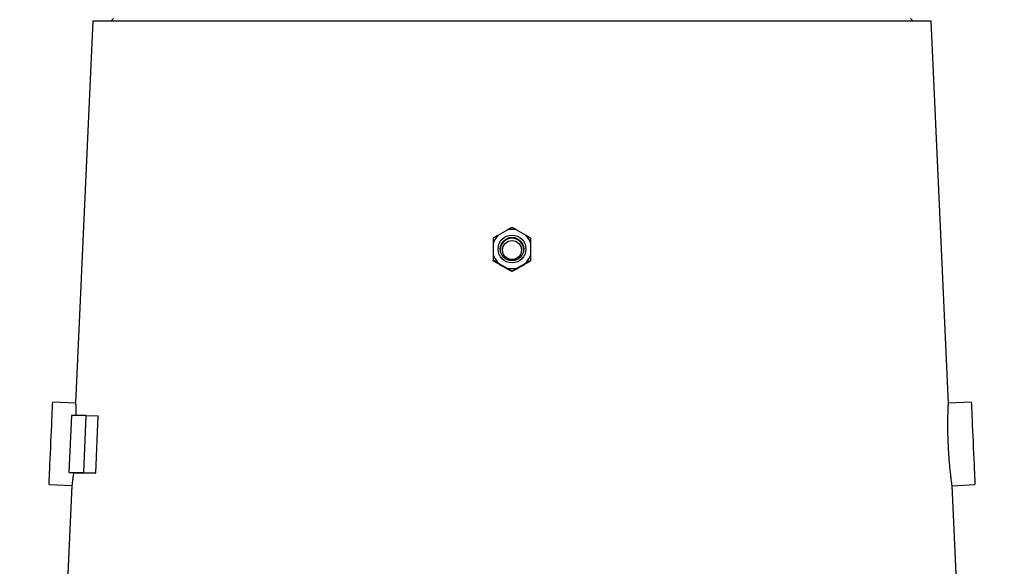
# Model space of a CAD drawing. Header units: millimetres. Extents: x 1803 to 4040, y 1425 to 4760.
# Tile 14 of 16: x 3082 to 3943, y 3394 to 3871. Entities that reach past the tile are written whole.
import ezdxf

# ---------------------------------------------------------------- set-up
doc = ezdxf.new("R2010")
doc.units = ezdxf.units.MM
doc.header["$LTSCALE"] = 2

msp = doc.modelspace()

# ---------------------------------------------------------------- linework, layer by layer
at = {"color": 7, "linetype": 'Continuous', "lineweight": 25}
for p, q in [((3146.26, 3870.44), (3131.29, 3536.7)), ((3146.26, 3870.44), (3512.49, 3870.44)), ((3164.49, 3872.44), (3162.49, 3870.44)), ((3512.49, 3870.44), (3878.71, 3870.44)), ((3862.49, 3870.44), (3860.49, 3872.44)), ((3893.68, 3536.65), (3878.71, 3870.44)), ((3508.31, 3687.9), (3500.22, 3683.23)), ((3524.76, 3683.23), (3516.67, 3687.9)), ((3496.04, 3676), (3496.04, 3666.67)), ((3528.94, 3666.67), (3528.94, 3676)), ((3496.04, 3661.1), (3496.04, 3661.7)), ((3500.22, 3659.43), (3508.31, 3654.77)), ((3516.67, 3654.77), (3524.76, 3659.43)), ((3528.94, 3661.1), (3528.94, 3661.7)), ((3512.49, 3651.61), (3512.49, 3652.21)), ((3131.3, 3536.77), (3111.32, 3537.67)), ((3913.66, 3537.67), (3893.67, 3536.77)), ((3127.69, 3526.2), (3125.52, 3476.25)), ((3140.63, 3526.2), (3127.69, 3526.2)), ((3138.46, 3476.25), (3140.63, 3526.2)), ((3140.63, 3526.2), (3151.07, 3525.71)), ((3148.9, 3475.76), (3151.07, 3525.71)), ((3125.52, 3476.25), (3138.46, 3476.25)), ((3125.52, 3476.25), (3135.96, 3475.76)), ((3138.46, 3476.25), (3148.9, 3475.76)), ((3128.07, 3464.91), (3082.47, 2448.44)), ((3108.09, 3465.74), (3128.07, 3464.85)), ((3896.9, 3464.84), (3916.88, 3465.74)), ((3942.5, 2448.44), (3896.9, 3464.94))]:
    msp.add_line(p, q, dxfattribs=at)
at = {"color": 7, "linetype": 'Continuous', "lineweight": 25, "flags": 128}
for points in [[(3108.09, 3465.74), (3108.09, 3465.83), (3108.12, 3466.53), (3108.19, 3467.91), (3108.28, 3469.95), (3108.4, 3472.61), (3108.54, 3475.84), (3108.71, 3479.56), (3108.9, 3483.72), (3109.1, 3488.23), (3109.31, 3493.01), (3109.53, 3497.95), (3109.76, 3502.96), (3109.98, 3507.95), (3110.2, 3512.82), (3110.41, 3517.47), (3110.6, 3521.82), (3110.78, 3525.77), (3110.94, 3529.26), (3111.07, 3532.2), (3111.18, 3534.56), (3111.25, 3536.28), (3111.3, 3537.32), (3111.32, 3537.67)], [(3913.66, 3537.67), (3913.67, 3537.32), (3913.72, 3536.28), (3913.8, 3534.56), (3913.9, 3532.2), (3914.03, 3529.26), (3914.19, 3525.77), (3914.37, 3521.82), (3914.56, 3517.47), (3914.77, 3512.82), (3914.99, 3507.95), (3915.21, 3502.96), (3915.44, 3497.95), (3915.66, 3493.01), (3915.87, 3488.23), (3916.08, 3483.72), (3916.26, 3479.56), (3916.43, 3475.84), (3916.58, 3472.61), (3916.69, 3469.95), (3916.79, 3467.91), (3916.85, 3466.53), (3916.88, 3465.83), (3916.88, 3465.74)]]:
    msp.add_lwpolyline(points, dxfattribs=at)
at = {"color": 7, "linetype": 'Continuous', "lineweight": 25}
for centre, radius in [((3512.49, 3671.34), 12.1), ((3512.48, 3671.29), 10.2), ((3512.49, 3670.43), 8.3)]:
    msp.add_circle(centre, radius, dxfattribs=at)
for centre, radius, start, end in [((3512.46, 3671.33), 17.08, 135.81627, 164.13362), ((3512.49, 3671.3), 17.12, 75.86096, 104.13904), ((3512.51, 3671.33), 17.08, 15.86638, 44.18373), ((3512.48, 3670.48), 10.19, 89.97033, 177.72783), ((3512.49, 3670.48), 10.19, 2.27217, 90.02967), ((3512.46, 3671.34), 17.08, 195.86624, 224.18346), ((3512.51, 3671.34), 17.08, 315.81654, 344.13376), ((3512.49, 3671.37), 17.12, 255.86238, 284.13762)]:
    msp.add_arc(centre, radius, start, end, dxfattribs=at)
for centre, major_axis, ratio, start_param, end_param in [((3522.26, 3628.92), (376.98, -218.2), 0.033606, 1.625971, 1.649195), ((3502.71, 3628.92), (376.98, 218.2), 0.033606, 1.492397, 1.515621), ((3513.23, 3458.54), (384.7, -16.67), 0.011589, 2.815264, 2.945328)]:
    msp.add_ellipse(centre, major_axis=major_axis, ratio=ratio, start_param=start_param, end_param=end_param, dxfattribs=at)
for points, knots in [([(3512.49, 3690.16), (3511.59, 3689.68), (3510.28, 3688.99), (3508.78, 3688.16), (3508.31, 3687.9)], [0, 0, 0, 0, 0.684044, 1, 1, 1, 1]), ([(3516.67, 3687.9), (3515.66, 3688.45), (3514.19, 3689.26), (3512.9, 3689.94), (3512.49, 3690.16)], [0, 0, 0, 0, 0.680178, 1, 1, 1, 1]), ([(3500.22, 3683.23), (3500.18, 3683.21), (3498.65, 3682.29), (3497.33, 3681.47), (3496.04, 3680.67)], [0, 0, 0, 0, 0.027206, 1, 1, 1, 1]), ([(3528.94, 3680.67), (3528.34, 3681.05), (3527.04, 3681.85), (3525.55, 3682.75), (3524.76, 3683.23)], [0, 0, 0, 0, 0.463829, 1, 1, 1, 1]), ([(3496.04, 3680.67), (3496.04, 3679.94), (3496.04, 3678.5), (3496.04, 3676.83), (3496.04, 3676)], [0, 0, 0, 0, 0.506697, 1, 1, 1, 1]), ([(3528.94, 3676), (3528.94, 3677.42), (3528.94, 3679.06), (3528.94, 3680.48), (3528.94, 3680.67)], [0, 0, 0, 0, 0.865197, 1, 1, 1, 1]), ([(3496.04, 3666.67), (3496.04, 3665.05), (3496.04, 3663.32), (3496.04, 3661.79), (3496.04, 3661.7)], [0, 0, 0, 0, 0.937367, 1, 1, 1, 1]), ([(3528.94, 3661.7), (3528.94, 3662.73), (3528.94, 3664.29), (3528.94, 3666.06), (3528.94, 3666.67)], [0, 0, 0, 0, 0.6579806, 1, 1, 1, 1]), ([(3496.04, 3661.7), (3496.65, 3661.37), (3497.95, 3660.68), (3499.43, 3659.86), (3500.22, 3659.43)], [0, 0, 0, 0, 0.473792, 1, 1, 1, 1]), ([(3500.05, 3658.64), (3499.31, 3659.08), (3498.62, 3659.51), (3497.29, 3660.32), (3496.65, 3660.71), (3496.04, 3661.1)], [0, 0, 0, 0, 0.5, 0.5, 1, 1, 1, 1]), ([(3524.76, 3659.43), (3524.79, 3659.45), (3526.31, 3660.29), (3527.64, 3661.01), (3528.94, 3661.7)], [0, 0, 0, 0, 0.023574, 1, 1, 1, 1]), ([(3528.94, 3661.1), (3528.32, 3660.71), (3527.68, 3660.32), (3526.35, 3659.5), (3525.65, 3659.08), (3524.92, 3658.64)], [0, 0, 0, 0, 0.5, 0.5, 1, 1, 1, 1]), ([(3508.31, 3654.77), (3509.22, 3654.22), (3510.7, 3653.32), (3511.99, 3652.52), (3512.49, 3652.21)], [0, 0, 0, 0, 0.615368, 1, 1, 1, 1]), ([(3512.49, 3651.61), (3511.92, 3651.91), (3511.33, 3652.23), (3510.1, 3652.89), (3509.46, 3653.24), (3508.79, 3653.6)], [0, 0, 0, 0, 0.5, 0.5, 1, 1, 1, 1]), ([(3512.49, 3652.21), (3513.61, 3652.9), (3514.92, 3653.72), (3516.44, 3654.63), (3516.67, 3654.77)], [0, 0, 0, 0, 0.848305, 1, 1, 1, 1]), ([(3516.18, 3653.6), (3515.51, 3653.24), (3514.88, 3652.89), (3513.65, 3652.23), (3513.05, 3651.91), (3512.49, 3651.61)], [0, 0, 0, 0, 0.5, 0.5, 1, 1, 1, 1]), ([(3131.3, 3536.7), (3131.3, 3536.66), (3131.3, 3536.59), (3131.37, 3535.27), (3131.47, 3532.97), (3131.58, 3529.97), (3131.64, 3527.38), (3131.67, 3526.2)], [0, 0, 0, 0, 0.171264, 0.388754, 0.599991, 0.8173106, 1, 1, 1, 1]), ([(3896.89, 3464.94), (3896.89, 3464.91), (3896.91, 3464.77), (3896.81, 3465.52), (3896.58, 3467.22), (3896.23, 3469.92), (3895.79, 3473.5), (3895.31, 3477.83), (3894.81, 3482.85), (3894.34, 3488.34), (3893.93, 3494.24), (3893.6, 3500.27), (3893.37, 3506.36), (3893.24, 3512.23), (3893.2, 3517.83), (3893.23, 3522.91), (3893.32, 3527.41), (3893.44, 3531.12), (3893.55, 3534.03), (3893.63, 3535.89), (3893.68, 3536.79), (3893.67, 3536.68), (3893.67, 3536.65)], [0, 0, 0, 0, 0.013208, 0.067523, 0.120203, 0.174402, 0.227231, 0.281581, 0.334577, 0.389113, 0.442034, 0.496502, 0.549219, 0.603467, 0.65617, 0.710391, 0.763291, 0.817718, 0.87072, 0.925267, 0.978115, 1, 1, 1, 1]), ([(3129.46, 3476.07), (3129.31, 3474.71), (3129, 3471.94), (3128.6, 3468.76), (3128.29, 3466.42), (3128.1, 3465.05), (3128.08, 3464.95), (3128.08, 3464.91)], [0, 0, 0, 0, 0.2001165, 0.4106137, 0.6152876, 0.8259382, 1, 1, 1, 1])]:
    msp.add_open_spline(points, degree=3, knots=knots, dxfattribs=at)

doc.saveas('drawing.dxf')
